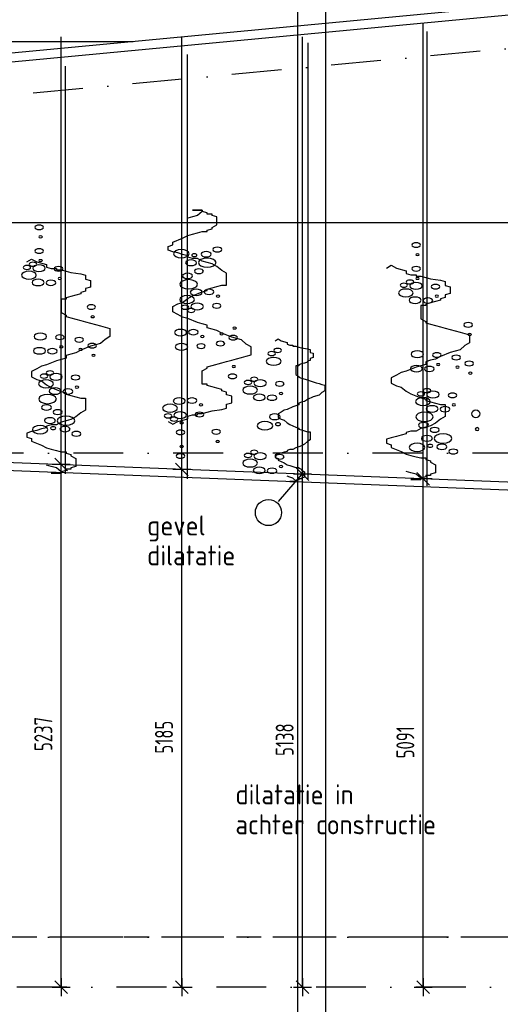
# Model space of a CAD drawing. Extents: x 39126 to 165842, y 74119 to 102739.
# Tile 7 of 22: x 82855 to 87674, y 79413 to 89276. Entities that reach past the tile are written whole.
import ezdxf
from ezdxf.enums import TextEntityAlignment as Align

# ---------------------------------------------------------------- set-up
doc = ezdxf.new("R2010")
doc.units = 0
doc.header["$LTSCALE"] = 1000
doc.header["$MEASUREMENT"] = 0
doc.linetypes.add('DASHDOT', pattern=[1, 0.5, -0.25, 0, -0.25])
doc.linetypes.add('HIDDEN', pattern=[0.375, 0.25, -0.125])
for name, color, linetype in [('B02', 7, 'CONTINUOUS'), ('B03', 7, 'CONTINUOUS'), ('B06', 7, 'CONTINUOUS'), ('B07', 7, 'CONTINUOUS')]:
    doc.layers.add(name, color=color, linetype=linetype)
doc.styles.add('TXT', font='isocp.shx')

# ---------------------------------------------------------------- blocks, each defined once
blk = doc.blocks.new('B__DIM')
at = {"layer": 'B07', "color": 1, "linetype": 'Continuous'}
for p, q in [((-500, 0), (500, 0)), ((-353.56, -353.56), (353.56, 353.56)), ((0, -500), (0, 500))]:
    blk.add_line(p, q, dxfattribs=at)

msp = doc.modelspace()

# ---------------------------------------------------------------- linework, layer by layer
at = {"layer": 'B02', "color": 8, "linetype": 'Continuous'}
for p, q in [((85641.8, 98495.1), (85641.8, 74119.3)), ((85921.8, 98514.4), (85921.8, 74119.1))]:
    msp.add_line(p, q, dxfattribs=at)
at = {"layer": 'B02', "color": 8, "linetype": 'DASHDOT'}
for p, q in [((162147.3, 96014.5), (51613.4, 85575.9)), ((160901.3, 84935.4), (51421.7, 84935.4)), ((160901.3, 80085.4), (51421.7, 80085.4)), ((164334.7, 79585.4), (50579.7, 79585.4))]:
    msp.add_line(p, q, dxfattribs=at)
at = {"layer": 'B03', "color": 8, "linetype": 'Continuous'}
for p, q in [((129337.4, 93337.8), (50525.4, 85895)), ((129337.4, 93247.4), (51034.3, 85852.7)), ((86901.8, 84684.5), (86901.8, 89238.5)), ((83271.8, 84813.5), (83271.8, 89104.5)), ((84481.8, 84786.5), (84481.8, 89104.5)), ((85691.8, 84732.5), (85691.8, 89104.5)), ((86940.3, 84605.5), (86940.3, 89159.5)), ((83991.1, 89055.4), (69241.8, 89055.4)), ((85746.3, 84676.5), (85746.3, 89043.4)), ((84537.3, 84676.5), (84537.3, 88927.2)), ((83315.3, 84728.5), (83315.3, 88811.1)), ((78046.8, 87245.4), (88991.8, 87245.4))]:
    msp.add_line(p, q, dxfattribs=at)
at = {"layer": 'B03', "color": 8, "linetype": 'HIDDEN'}
msp.add_line((151277.8, 80085.4), (39125.9, 80085.4), dxfattribs=at)
at = {"layer": 'B03', "color": 8, "linetype": 'Continuous'}
for points in [[(84342.2, 86993), (84342.2, 87005.9), (84389.8, 87019.8), (84389.8, 87046.6), (84488.3, 87086.4), (84539.2, 87113.3), (84586.9, 87127.2), (84637.7, 87140.1), (84685.4, 87153.1), (84736.2, 87153.1), (84736.2, 87167), (84783.9, 87179.9), (84783.9, 87193.8), (84831.5, 87220.7), (84831.5, 87247.5), (84831.5, 87260.4), (84831.5, 87274.3), (84831.5, 87301.2), (84783.9, 87314.1), (84783.9, 87328), (84736.2, 87328), (84736.2, 87341), (84685.4, 87354.9), (84685.4, 87367.8), (84637.7, 87367.8), (84586.9, 87367.8), (84637.7, 87367.8), (84685.4, 87367.8), (84685.4, 87354.9), (84685.4, 87367.8), (84685.4, 87354.9), (84637.7, 87314.1), (84586.9, 87301.2), (84539.2, 87287.3)], [(84342.2, 85250.2), (84389.8, 85223.3), (84440.7, 85250.2), (84539.2, 85277), (84539.2, 85303.8), (84586.9, 85317.7), (84637.7, 85317.7), (84637.7, 85330.7), (84685.4, 85330.7), (84736.2, 85344.6), (84783.9, 85357.5), (84882.4, 85371.4), (84930, 85384.4), (84930, 85398.2), (84930, 85425.1), (84980.9, 85438), (84980.9, 85451.9), (84980.9, 85464.9), (84980.9, 85478.8), (84980.9, 85491.7), (84980.9, 85504.7), (84930, 85518.6), (84930, 85531.5), (84930, 85545.4), (84882.4, 85558.4), (84882.4, 85572.2), (84831.5, 85585.2), (84783.9, 85599.1), (84736.2, 85612), (84736.2, 85625.9), (84685.4, 85625.9), (84685.4, 85638.9), (84685.4, 85652.8), (84685.4, 85665.7), (84685.4, 85679.6), (84685.4, 85706.4), (84685.4, 85719.4), (84685.4, 85746.2), (84685.4, 85760.1), (84736.2, 85787), (84736.2, 85799.9), (84783.9, 85813.8), (84882.4, 85839.7), (84930, 85853.6), (84980.9, 85866.6), (85028.5, 85880.4), (85079.4, 85893.4), (85127, 85907.3), (85174.7, 85920.2), (85174.7, 85947.1), (85174.7, 85973.9), (85174.7, 86000.8), (85127, 86027.6), (85079.4, 86068.3), (84980.9, 86095.2), (84882.4, 86135), (84831.5, 86161.8), (84783.9, 86174.8), (84736.2, 86188.7), (84736.2, 86201.6), (84736.2, 86215.5), (84685.4, 86228.5), (84637.7, 86242.3), (84539.2, 86282.1), (84488.3, 86296), (84440.7, 86322.9), (84389.8, 86349.7), (84389.8, 86376.6), (84389.8, 86389.5), (84389.8, 86403.4), (84440.7, 86430.2), (84488.3, 86443.2), (84539.2, 86483), (84586.9, 86509.8), (84685.4, 86550.6), (84736.2, 86563.5), (84736.2, 86577.4), (84783.9, 86590.4), (84831.5, 86604.2), (84882.4, 86617.2), (84930, 86617.2), (84930, 86644), (84930, 86670.9), (84930, 86684.8), (84930, 86711.6), (84930, 86738.4), (84882.4, 86765.3), (84831.5, 86805.1), (84783.9, 86831.9), (84736.2, 86844.9), (84685.4, 86858.8), (84637.7, 86885.6), (84586.9, 86885.6), (84539.2, 86898.6), (84539.2, 86912.4), (84488.3, 86925.4), (84440.7, 86939.3), (84389.8, 86952.2), (84342.2, 86966.1), (84342.2, 86979.1), (84342.2, 86993)], [(82927.2, 86851.8), (82974.8, 86878.7), (83025.7, 86851.8), (83124.2, 86825), (83124.2, 86798.1), (83171.9, 86784.2), (83222.7, 86784.2), (83222.7, 86771.3), (83270.4, 86771.3), (83321.2, 86757.4), (83368.9, 86744.4), (83467.4, 86730.6), (83515, 86717.6), (83515, 86703.7), (83515, 86676.9), (83565.9, 86663.9), (83565.9, 86650), (83565.9, 86637.1), (83565.9, 86623.2), (83565.9, 86610.2), (83565.9, 86597.3), (83515, 86583.4), (83515, 86570.4), (83515, 86556.6), (83467.4, 86543.6), (83467.4, 86529.7), (83416.5, 86516.8), (83368.9, 86502.9), (83321.2, 86489.9), (83321.2, 86476), (83270.4, 86476), (83270.4, 86463.1), (83270.4, 86449.2), (83270.4, 86436.2), (83270.4, 86422.4), (83270.4, 86395.5), (83270.4, 86382.6), (83270.4, 86355.7), (83270.4, 86341.8), (83321.2, 86315), (83321.2, 86302), (83368.9, 86288.2), (83467.4, 86262.2), (83515, 86248.4), (83565.9, 86235.4), (83613.5, 86221.5), (83664.4, 86208.6), (83712, 86194.7), (83759.7, 86181.7), (83759.7, 86154.9), (83759.7, 86128), (83759.7, 86101.2), (83712, 86074.4), (83664.4, 86033.6), (83565.9, 86006.8), (83467.4, 85967), (83416.5, 85940.1), (83368.9, 85927.2), (83321.2, 85913.3), (83321.2, 85900.3), (83321.2, 85886.5), (83270.4, 85873.5), (83222.7, 85859.6), (83124.2, 85819.8), (83073.3, 85805.9), (83025.7, 85779.1), (82974.8, 85752.3), (82974.8, 85725.4), (82974.8, 85712.5), (82974.8, 85698.6), (83025.7, 85671.7), (83073.3, 85658.8), (83124.2, 85619), (83171.9, 85592.1), (83270.4, 85551.4), (83321.2, 85538.4), (83321.2, 85524.6), (83368.9, 85511.6), (83416.5, 85497.7), (83467.4, 85484.8), (83515, 85484.8), (83515, 85457.9), (83515, 85431.1), (83515, 85417.2), (83515, 85390.4), (83515, 85363.5), (83467.4, 85336.7), (83416.5, 85296.9), (83368.9, 85270), (83321.2, 85257.1), (83270.4, 85243.2), (83222.7, 85216.4), (83171.9, 85216.4), (83124.2, 85203.4), (83124.2, 85189.5), (83073.3, 85176.6), (83025.7, 85162.7), (82974.8, 85149.7), (82927.2, 85135.8), (82927.2, 85122.9), (82927.2, 85109)], [(86533.4, 86788.8), (86581, 86815.7), (86631.9, 86788.8), (86730.4, 86762), (86730.4, 86735.1), (86778, 86721.2), (86828.9, 86721.2), (86828.9, 86708.3), (86876.5, 86708.3), (86927.4, 86694.4), (86975, 86681.4), (87073.5, 86667.6), (87121.2, 86654.6), (87121.2, 86640.7), (87121.2, 86613.9), (87172, 86600.9), (87172, 86587), (87172, 86574.1), (87172, 86560.2), (87172, 86547.2), (87172, 86534.3), (87121.2, 86520.4), (87121.2, 86507.4), (87121.2, 86493.6), (87073.5, 86480.6), (87073.5, 86466.7), (87022.7, 86453.8), (86975, 86439.9), (86927.4, 86426.9), (86927.4, 86413), (86876.5, 86413), (86876.5, 86400.1), (86876.5, 86386.2), (86876.5, 86373.2), (86876.5, 86359.4), (86876.5, 86332.5), (86876.5, 86319.6), (86876.5, 86292.7), (86876.5, 86278.8), (86927.4, 86252), (86927.4, 86239), (86975, 86225.2), (87073.5, 86199.2), (87121.2, 86185.4), (87172, 86172.4), (87219.7, 86158.5), (87270.5, 86145.6), (87318.2, 86131.7), (87365.9, 86118.7), (87365.9, 86091.9), (87365.9, 86065), (87365.9, 86038.2), (87318.2, 86011.4), (87270.5, 85970.6), (87172, 85943.8), (87073.5, 85904), (87022.7, 85877.1), (86975, 85864.2), (86927.4, 85850.3), (86927.4, 85837.3), (86927.4, 85823.5), (86876.5, 85810.5), (86828.9, 85796.6), (86730.4, 85756.8), (86679.5, 85742.9), (86631.9, 85716.1), (86581, 85689.3), (86581, 85662.4), (86581, 85649.5), (86581, 85635.6), (86631.9, 85608.7), (86679.5, 85595.8), (86730.4, 85556), (86778, 85529.1), (86876.5, 85488.4), (86927.4, 85475.4), (86927.4, 85461.6), (86975, 85448.6), (87022.7, 85434.7), (87073.5, 85421.8), (87121.2, 85421.8), (87121.2, 85394.9), (87121.2, 85368.1), (87121.2, 85354.2), (87121.2, 85327.4), (87121.2, 85300.5), (87073.5, 85273.7), (87022.7, 85233.9), (86975, 85207), (86927.4, 85194.1), (86876.5, 85180.2), (86828.9, 85153.4), (86778, 85153.4), (86730.4, 85140.4), (86730.4, 85126.5), (86679.5, 85113.6), (86631.9, 85099.7), (86581, 85086.7), (86533.4, 85072.8), (86533.4, 85059.9), (86533.4, 85046)], [(85417.9, 86060.4), (85446.3, 86078.3), (85476.7, 86060.4), (85535.4, 86042.6), (85535.4, 86024.7), (85563.8, 86015.4), (85594.1, 86015.4), (85594.1, 86006.8), (85622.6, 86006.8), (85652.9, 85997.5), (85681.3, 85988.9), (85740.1, 85979.6), (85768.5, 85971), (85768.5, 85961.7), (85768.5, 85943.8), (85798.8, 85935.2), (85798.8, 85925.9), (85798.8, 85917.3), (85798.8, 85908.1), (85798.8, 85899.4), (85798.8, 85890.8), (85768.5, 85881.5), (85768.5, 85872.9), (85768.5, 85863.6), (85740.1, 85855), (85740.1, 85845.8), (85709.7, 85837.1), (85681.3, 85827.9), (85652.9, 85819.2), (85652.9, 85810), (85622.6, 85810), (85622.6, 85801.3), (85622.6, 85792.1), (85622.6, 85783.4), (85622.6, 85774.2), (85622.6, 85756.3), (85622.6, 85747.7), (85622.6, 85729.8), (85622.6, 85720.5), (85652.9, 85702.6), (85652.9, 85694), (85681.3, 85684.7), (85740.1, 85667.4), (85768.5, 85658.2), (85798.8, 85649.6), (85827.2, 85640.3), (85857.6, 85631.7), (85886, 85622.4), (85914.4, 85613.8), (85914.4, 85595.9), (85914.4, 85578), (85914.4, 85560.1), (85886, 85542.2), (85857.6, 85515.1), (85798.8, 85497.2), (85740.1, 85470.6), (85709.7, 85452.7), (85681.3, 85444.1), (85652.9, 85434.9), (85652.9, 85426.2), (85652.9, 85417), (85622.6, 85408.3), (85594.1, 85399.1), (85535.4, 85372.5), (85505.1, 85363.3), (85476.7, 85345.4), (85446.3, 85327.5), (85446.3, 85309.6), (85446.3, 85301), (85446.3, 85291.7), (85476.7, 85273.8), (85505.1, 85265.2), (85535.4, 85238.7), (85563.8, 85220.8), (85622.6, 85193.6), (85652.9, 85185), (85652.9, 85175.7), (85681.3, 85167.1), (85709.7, 85157.8), (85740.1, 85149.2), (85768.5, 85149.2), (85768.5, 85131.3), (85768.5, 85113.4), (85768.5, 85104.2), (85768.5, 85086.3), (85768.5, 85068.4), (85740.1, 85050.5), (85709.7, 85023.9), (85681.3, 85006.1), (85652.9, 84997.4), (85622.6, 84988.2), (85594.1, 84970.3), (85563.8, 84970.3), (85535.4, 84961.6), (85535.4, 84952.4), (85505.1, 84943.8), (85476.7, 84934.5), (85446.3, 84925.9), (85417.9, 84916.6), (85417.9, 84908), (85417.9, 84898.7)], [(82927.2, 85109), (82927.2, 85096), (82974.8, 85082.2), (82974.8, 85055.3), (83073.3, 85015.5), (83124.2, 84988.7), (83171.9, 84974.8), (83222.7, 84961.8), (83270.4, 84948.9), (83321.2, 84948.9), (83321.2, 84935), (83368.9, 84922), (83368.9, 84908.2), (83416.5, 84881.3), (83416.5, 84854.5), (83416.5, 84841.5), (83416.5, 84827.6), (83416.5, 84800.8), (83368.9, 84787.8), (83368.9, 84773.9), (83321.2, 84773.9), (83321.2, 84761), (83270.4, 84747.1), (83270.4, 84734.2), (83222.7, 84734.2), (83171.9, 84734.2), (83222.7, 84734.2), (83270.4, 84734.2), (83270.4, 84747.1), (83270.4, 84734.2), (83270.4, 84747.1), (83222.7, 84787.8), (83171.9, 84800.8), (83124.2, 84814.7)], [(86533.4, 85046), (86533.4, 85033), (86581, 85019.2), (86581, 84992.3), (86679.5, 84952.5), (86730.4, 84925.7), (86778, 84911.8), (86828.9, 84898.8), (86876.5, 84885.9), (86927.4, 84885.9), (86927.4, 84872), (86975, 84859), (86975, 84845.2), (87022.7, 84818.3), (87022.7, 84791.5), (87022.7, 84778.5), (87022.7, 84764.6), (87022.7, 84737.8), (86975, 84724.8), (86975, 84710.9), (86927.4, 84710.9), (86927.4, 84698), (86876.5, 84684.1), (86876.5, 84671.2), (86828.9, 84671.2), (86778, 84671.2), (86828.9, 84671.2), (86876.5, 84671.2), (86876.5, 84684.1), (86876.5, 84671.2), (86876.5, 84684.1), (86828.9, 84724.8), (86778, 84737.8), (86730.4, 84751.7)], [(138122.4, 81385.4), (134379.8, 81777.7), (125457.3, 82599.2), (114096.6, 83467.7), (103541.3, 84522.5), (100067.3, 84935.4), (97443.1, 84935.4), (88256.3, 84543.5), (78436.3, 84927.5)], [(138191.8, 81458.6), (134387.7, 81857.3), (125464, 82678.9), (114103.6, 83547.4), (103549.8, 84602), (100071.8, 85015.4), (97441.4, 85015.4), (88256.2, 84623.6), (78439.5, 85007.4)], [(85417.9, 84898.7), (85417.9, 84890.1), (85446.3, 84880.8), (85446.3, 84862.9), (85505.1, 84836.4), (85535.4, 84818.5), (85563.8, 84809.2), (85594.1, 84800.6), (85622.6, 84792), (85652.9, 84792), (85652.9, 84782.7), (85681.3, 84774.1), (85681.3, 84764.8), (85709.7, 84746.9), (85709.7, 84729.1), (85709.7, 84720.4), (85709.7, 84711.2), (85709.7, 84693.3), (85681.3, 84684.6), (85681.3, 84675.4), (85652.9, 84675.4), (85652.9, 84666.7), (85622.6, 84657.5), (85622.6, 84648.8), (85594.1, 84648.8), (85563.8, 84648.8), (85594.1, 84648.8), (85622.6, 84648.8), (85622.6, 84657.5), (85622.6, 84648.8), (85622.6, 84657.5), (85594.1, 84684.6), (85563.8, 84693.3), (85535.4, 84702.5)]]:
    msp.add_lwpolyline(points, dxfattribs=at)
for centre, major_axis, ratio in [((83051.1, 87196.6), (43.1, 0), 0.525197), ((83064.5, 87100.2), (17.8, 0), 0.525197), ((84837.3, 86973.6), (45.1, 0), 0.525197), ((86830.5, 87018.8), (43.1, 0), 0.525197), ((83051.1, 86959), (43.1, 0), 0.525197), ((84474.8, 86932), (77.9, 0), 0.525197), ((84605.9, 86916.9), (26.5, 0), 0.525197), ((84724.4, 86926.5), (50.4, 0), 0.525197), ((86844, 86922.5), (17.8, 0), 0.525197), ((82927.1, 86794.4), (37.9, 0), 0.525197), ((82988, 86826.4), (37.7, 0), 0.525197), ((83048.5, 86787.5), (62.8, 0), 0.525197), ((83064.5, 86862.6), (17.8, 0), 0.525197), ((83244.1, 86780.3), (43.1, 0), 0.525197), ((84573.5, 86841.7), (54.4, 0), 0.525197), ((84735.2, 86842.5), (88.3, 0), 0.525197), ((86830.5, 86781.2), (43.1, 0), 0.525197), ((82947.4, 86717.3), (74.1, 0), 0.525197), ((84538.4, 86709.8), (50.4, 0), 0.525197), ((84651.3, 86756.9), (45.1, 0), 0.525197), ((83039.5, 86644.3), (60, 0), 0.525197), ((83167.8, 86640.7), (48.8, 0), 0.525197), ((83257.5, 86684), (17.8, 0), 0.525197), ((84549.2, 86625.8), (88.3, 0), 0.525197), ((86706.5, 86616.6), (37.9, 0), 0.525197), ((86767.5, 86648.7), (37.7, 0), 0.525197), ((86827.9, 86609.7), (62.8, 0), 0.525197), ((86844, 86684.9), (17.8, 0), 0.525197), ((87023.5, 86602.6), (43.1, 0), 0.525197), ((84533.4, 86473.1), (74.1, 0), 0.525197), ((84625.5, 86546.2), (60, 0), 0.525197), ((84753.8, 86549.7), (48.8, 0), 0.525197), ((84843.5, 86506.5), (17.8, 0), 0.525197), ((86726.8, 86539.6), (74.1, 0), 0.525197), ((87037, 86506.2), (17.8, 0), 0.525197), ((83573.1, 86397.7), (43.1, 0), 0.525197), ((84513.1, 86396.1), (37.9, 0), 0.525197), ((84634.5, 86403), (62.8, 0), 0.525197), ((84830.1, 86410.1), (43.1, 0), 0.525197), ((86819, 86466.5), (60, 0), 0.525197), ((86947.3, 86463), (48.8, 0), 0.525197), ((83586.5, 86301.3), (17.8, 0), 0.525197), ((84574, 86364), (37.7, 0), 0.525197), ((87352.5, 86219.9), (43.1, 0), 0.525197), ((83062.5, 86102.6), (62.8, 0), 0.525197), ((83258.1, 86095.4), (43.1, 0), 0.525197), ((84468.5, 86142.6), (60, 0), 0.525197), ((84596.8, 86146.1), (48.8, 0), 0.525197), ((84686.5, 86102.9), (17.8, 0), 0.525197), ((84880.5, 86128.2), (17.8, 0), 0.525197), ((84996.1, 86091.4), (43.1, 0), 0.525197), ((85009.5, 86187.8), (17.8, 0), 0.525197), ((87366, 86123.5), (17.8, 0), 0.525197), ((83271.5, 85999.1), (17.8, 0), 0.525197), ((83452.1, 86070.1), (43.1, 0), 0.525197), ((83581.1, 86010.5), (43.1, 0), 0.525197), ((84477.5, 85999.4), (62.8, 0), 0.525197), ((84673.1, 86006.5), (43.1, 0), 0.525197), ((84867.1, 86031.9), (43.1, 0), 0.525197), ((83053.5, 85959.4), (60, 0), 0.525197), ((83181.8, 85955.8), (48.8, 0), 0.525197), ((83465.5, 85973.7), (17.8, 0), 0.525197), ((83594.5, 85914.2), (17.8, 0), 0.525197), ((85381, 85931.7), (37.9, 0), 0.525197), ((85442, 85963.8), (37.7, 0), 0.525197), ((86841.9, 85924.8), (62.8, 0), 0.525197), ((87037.5, 85917.7), (43.1, 0), 0.525197), ((87231.5, 85892.3), (43.1, 0), 0.525197), ((85001.5, 85800.7), (17.8, 0), 0.525197), ((85401.3, 85854.7), (74.1, 0), 0.525197), ((86833, 85781.6), (60, 0), 0.525197), ((87051, 85821.3), (17.8, 0), 0.525197), ((87360.5, 85832.8), (43.1, 0), 0.525197), ((83098.1, 85705.9), (37.9, 0), 0.525197), ((83159, 85738), (37.7, 0), 0.525197), ((83219.5, 85699), (62.8, 0), 0.525197), ((83415.1, 85691.9), (43.1, 0), 0.525197), ((84988.1, 85704.3), (43.1, 0), 0.525197), ((86961.3, 85778.1), (48.8, 0), 0.525197), ((87245, 85796), (17.8, 0), 0.525197), ((87374, 85736.4), (17.8, 0), 0.525197), ((83118.4, 85628.9), (74.1, 0), 0.525197), ((85145, 85642.8), (37.9, 0), 0.525197), ((85206, 85674.9), (37.7, 0), 0.525197), ((85266.4, 85635.9), (62.8, 0), 0.525197), ((85462, 85628.8), (43.1, 0), 0.525197), ((83134.2, 85476.2), (88.3, 0), 0.525197), ((83210.5, 85555.8), (60, 0), 0.525197), ((83338.8, 85552.2), (48.8, 0), 0.525197), ((83428.5, 85595.5), (17.8, 0), 0.525197), ((85165.3, 85565.8), (74.1, 0), 0.525197), ((85257.5, 85492.7), (60, 0), 0.525197), ((85385.8, 85489.2), (48.8, 0), 0.525197), ((85475.4, 85532.4), (17.8, 0), 0.525197), ((86877.5, 85528.1), (37.9, 0), 0.525197), ((86938.5, 85560.2), (37.7, 0), 0.525197), ((86998.9, 85521.3), (62.8, 0), 0.525197), ((87194.5, 85514.1), (43.1, 0), 0.525197), ((83123.4, 85392.2), (50.4, 0), 0.525197), ((84362.4, 85384.6), (74.1, 0), 0.525197), ((84454.5, 85457.7), (60, 0), 0.525197), ((84582.8, 85461.3), (48.8, 0), 0.525197), ((84672.5, 85418), (17.8, 0), 0.525197), ((86897.8, 85451.1), (74.1, 0), 0.525197), ((87208, 85417.7), (17.8, 0), 0.525197), ((83236.3, 85345.1), (45.1, 0), 0.525197), ((84342.1, 85307.6), (37.9, 0), 0.525197), ((84463.5, 85314.5), (62.8, 0), 0.525197), ((84659.1, 85321.6), (43.1, 0), 0.525197), ((85412.5, 85299.2), (54.4, 0), 0.525197), ((86913.6, 85298.4), (88.3, 0), 0.525197), ((86990, 85378), (60, 0), 0.525197), ((87118.3, 85374.5), (48.8, 0), 0.525197), ((87427.5, 85327.6), (43.1, 0), 0.828947), ((83158.5, 85260.3), (54.4, 0), 0.525197), ((83320.2, 85259.5), (88.3, 0), 0.525197), ((84403, 85275.5), (37.7, 0), 0.525197), ((84479.5, 85239.3), (17.8, 0), 0.525197), ((85313.7, 85208.8), (77.9, 0), 0.525197), ((85444.8, 85224), (26.5, 0), 0.525197), ((86902.9, 85214.4), (50.4, 0), 0.525197), ((83059.8, 85169.9), (77.9, 0), 0.525197), ((83190.9, 85185.1), (26.5, 0), 0.525197), ((83309.4, 85175.5), (50.4, 0), 0.525197), ((83422.3, 85128.4), (45.1, 0), 0.525197), ((84466.1, 85143), (43.1, 0), 0.525197), ((84826, 85148.5), (43.1, 0), 0.525197), ((87015.7, 85167.3), (45.1, 0), 0.525197), ((87099.6, 85081.7), (88.3, 0), 0.525197), ((87441, 85175.4), (17.8, 0), 0.828947), ((84839.5, 85052.2), (17.8, 0), 0.525197), ((86839.2, 84992.2), (77.9, 0), 0.525197), ((86938, 85082.6), (54.4, 0), 0.525197), ((86970.3, 85007.3), (26.5, 0), 0.525197), ((87088.9, 84997.7), (50.4, 0), 0.525197), ((84466.1, 84905.4), (43.1, 0), 0.525197), ((84479.5, 85001.7), (17.8, 0), 0.525197), ((85145, 84911.7), (37.9, 0), 0.525197), ((85206, 84943.7), (37.7, 0), 0.525197), ((85266.4, 84904.8), (62.8, 0), 0.525197), ((85462, 84897.6), (43.1, 0), 0.525197), ((87201.7, 84950.7), (45.1, 0), 0.525197), ((85165.3, 84834.6), (74.1, 0), 0.525197), ((85257.5, 84761.6), (60, 0), 0.525197), ((85385.8, 84758), (48.8, 0), 0.525197), ((85475.4, 84801.3), (17.8, 0), 0.525197)]:
    msp.add_ellipse(centre, major_axis=major_axis, ratio=ratio, start_param=0, end_param=6.283175, dxfattribs=at)
at = {"layer": 'B06', "color": 2, "linetype": 'Continuous'}
msp.add_line((85695.8, 84740.5), (85445.9, 84451.1), dxfattribs=at)
msp.add_circle((85349, 84339), 131, dxfattribs=at)
at = {"layer": 'B07', "color": 1, "linetype": 'Continuous'}
for p, q in [((83271.8, 79585.4), (83271.8, 84822)), ((84481.8, 79585.4), (84481.8, 84770.9)), ((85691.8, 79585.4), (85691.8, 84723.9)), ((86901.8, 79585.4), (86901.8, 84676))]:
    msp.add_line(p, q, dxfattribs=at)

# ---------------------------------------------------------------- block references
at = {"layer": 'B07', "color": 1, "linetype": 'Continuous', "xscale": 0.18, "yscale": 0.18}
for p, rotation in [((83271.8, 84822), 90), ((84481.8, 84770.9), 90), ((85691.8, 84723.9), 90), ((86901.8, 84676), 90), ((83271.8, 79585.4), 270), ((84481.8, 79585.4), 270), ((85691.8, 79585.4), 270), ((86901.8, 79585.4), 270)]:
    msp.add_blockref('B__DIM', p, dxfattribs=dict(at, rotation=rotation))

# ---------------------------------------------------------------- texts
at = {"layer": 'B06', "color": 7, "linetype": 'Continuous', "style": 'TXT'}
for s, p in [('gevel', (84133, 84310)), ('dilatatie ', (84133, 84010)), ('dilatatie in ', (85018, 81616)), ('achter constructie', (85018, 81316))]:
    msp.add_text(s, height=200, dxfattribs=at).set_placement(p, align=Align.TOP_LEFT)
at = {"layer": 'B07', "color": 1, "linetype": 'Continuous', "style": 'TXT', "width": 0.75}
for s, p in [('5237', (83091.8, 81950.6)), ('5185', (84301.8, 81925)), ('5138', (85511.8, 81901.5)), ('5091', (86721.8, 81877.6))]:
    msp.add_text(s, height=180, rotation=90, dxfattribs=at).set_placement(p, align=Align.MIDDLE_LEFT)

doc.saveas('drawing.dxf')
